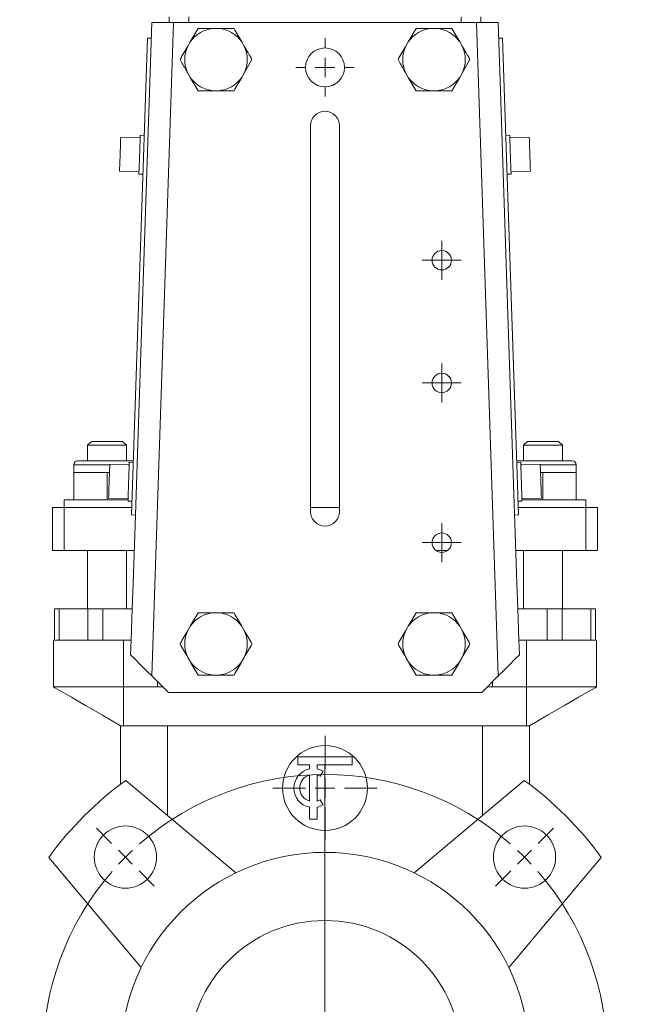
# Model space of a CAD drawing. Header units: millimetres. Extents: x -60 to 455, y -13 to 1232.
# Tile 2 of 6: x -36 to 121, y 429 to 682. Entities that reach past the tile are written whole.
import ezdxf

# ---------------------------------------------------------------- set-up
doc = ezdxf.new("R2010")
doc.units = ezdxf.units.MM

# ---------------------------------------------------------------- blocks, each defined once
blk = doc.blocks.new('SW_CENTERMARKSYMBOL_0')
at = {"color": 0, "linetype": 'Continuous', "lineweight": 0}
for p, q in [((-51.27, -46.27), (-51.27, 23.73)), ((-106.07, 3.54), (-109.96, 7.42)), ((3.54, 3.54), (7.42, 7.42)), ((-102.53, 0), (-104.3, 1.77)), ((-102.53, 0), (-100.76, -1.77)), ((0, 0), (-1.77, -1.77)), ((0, 0), (1.77, 1.77)), ((-98.99, -3.54), (-95.11, -7.42)), ((-3.54, -3.54), (-7.42, -7.42)), ((-51.27, -51.27), (-51.27, -48.77)), ((-56.27, -51.27), (-126.27, -51.27)), ((-51.27, -51.27), (-53.77, -51.27)), ((-51.27, -51.27), (-51.27, -53.77)), ((-51.27, -51.27), (-48.77, -51.27)), ((-46.27, -51.27), (23.73, -51.27)), ((-51.27, -56.27), (-51.27, -126.27)), ((-98.99, -98.99), (-95.11, -95.11)), ((-3.54, -98.99), (-7.42, -95.11)), ((-102.53, -102.53), (-100.76, -100.76)), ((0, -102.53), (-1.77, -100.76)), ((-102.53, -102.53), (-104.3, -104.3)), ((0, -102.53), (1.77, -104.3)), ((-106.07, -106.07), (-109.96, -109.96)), ((3.54, -106.07), (7.42, -109.96))]:
    blk.add_line(p, q, dxfattribs=at)
for start, end in [(48.9514, 131.0486), (135, 136.9757), (133.0243, 135), (45, 46.9757), (43.0243, 45), (138.9514, 221.0486), (318.9514, 41.0486), (223.0243, 225), (315, 316.9757), (225, 226.9757), (313.0243, 315), (228.9514, 311.0486)]:
    blk.add_arc((-51.27, -51.27), 72.5, start, end, dxfattribs=at)
blk = doc.blocks.new('SW_CENTERMARKSYMBOL_1')
at = {"color": 0, "linetype": 'Continuous', "lineweight": 0}
for p, q in [((0, 5), (0, 13.4)), ((-5, 0), (-13.4, 0)), ((0, 0), (-2.5, 0)), ((0, 0), (0, 2.5)), ((0, 0), (0, -2.5)), ((0, 0), (2.5, 0)), ((5, 0), (13.4, 0)), ((0, -5), (0, -13.4))]:
    blk.add_line(p, q, dxfattribs=at)
blk = doc.blocks.new('SW_CENTERMARKSYMBOL_2')
at = {"color": 0, "linetype": 'Continuous', "lineweight": 0}
for p, q in [((0, 2.5), (0, 5)), ((-2.5, 0), (-5, 0)), ((0, 0), (-2.5, 0)), ((0, 0), (0, 2.5)), ((0, 0), (0, -2.5)), ((0, 0), (2.5, 0)), ((2.5, 0), (5, 0)), ((0, -2.5), (0, -5))]:
    blk.add_line(p, q, dxfattribs=at)
blk = doc.blocks.new('SW_CENTERMARKSYMBOL_3')
at = {"color": 0, "linetype": 'Continuous', "lineweight": 0}
for p, q in [((0, 2.5), (0, 5)), ((-2.5, 0), (-5, 0)), ((0, 0), (-2.5, 0)), ((0, 0), (0, 2.5)), ((0, 0), (0, -2.5)), ((0, 0), (2.5, 0)), ((2.5, 0), (5, 0)), ((0, -2.5), (0, -5))]:
    blk.add_line(p, q, dxfattribs=at)
blk = doc.blocks.new('SW_CENTERMARKSYMBOL_4')
at = {"color": 0, "linetype": 'Continuous', "lineweight": 0}
for p, q in [((0, 2.5), (0, 5)), ((-2.5, 0), (-5, 0)), ((0, 0), (-2.5, 0)), ((0, 0), (0, 2.5)), ((0, 0), (0, -2.5)), ((0, 0), (2.5, 0)), ((2.5, 0), (5, 0)), ((0, -2.5), (0, -5))]:
    blk.add_line(p, q, dxfattribs=at)
blk = doc.blocks.new('SW_CENTERMARKSYMBOL_5')
at = {"color": 0, "linetype": 'Continuous', "lineweight": 0}
for p, q in [((0, 5), (0, 7.5)), ((-5, 0), (-7.5, 0)), ((0, 0), (-2.5, 0)), ((0, 0), (0, 2.5)), ((0, 0), (0, -2.5)), ((0, 0), (2.5, 0)), ((5, 0), (7.5, 0)), ((0, -5), (0, -7.5))]:
    blk.add_line(p, q, dxfattribs=at)

msp = doc.modelspace()

# ---------------------------------------------------------------- linework, layer by layer
at = {"color": 7, "linetype": 'Continuous', "lineweight": 15}
for p, q in [((3.87, 680.95), (-1.74, 513.22)), ((-1.72, 680.95), (3.87, 680.95)), ((2.78, 682.45), (2.78, 680.95)), ((3.87, 680.95), (42.78, 680.95)), ((7.78, 682.45), (7.78, 680.95)), ((42.78, 680.95), (81.69, 680.95)), ((77.78, 682.45), (77.78, 680.95)), ((87.29, 513.22), (81.69, 680.95)), ((81.69, 680.95), (87.28, 680.95)), ((82.78, 682.45), (82.78, 680.95)), ((15.42, 679.46), (14.14, 679.46)), ((71.42, 679.46), (70.14, 679.46)), ((-2.85, 676.99), (-6.95, 554.56)), ((-2.85, 676.99), (-1.85, 676.96)), ((8.17, 676.01), (7.53, 674.9)), ((22.03, 674.9), (21.39, 676.01)), ((64.17, 676.01), (63.53, 674.9)), ((78.03, 674.9), (77.39, 676.01)), ((88.41, 676.99), (87.41, 676.96)), ((88.41, 676.99), (92.51, 554.56)), ((22.03, 668.01), (24.02, 671.46)), ((78.03, 668.01), (80.02, 671.46)), ((7.53, 668.01), (8.17, 666.9)), ((21.39, 666.9), (22.03, 668.01)), ((63.53, 668.01), (64.17, 666.9)), ((77.39, 666.9), (78.03, 668.01)), ((14.14, 663.45), (15.42, 663.45)), ((70.14, 663.45), (71.42, 663.45)), ((39.03, 555.45), (39.03, 654.45)), ((46.53, 654.45), (46.53, 555.45)), ((-4.71, 651.4), (-9.71, 651.56)), ((-3.69, 652), (-4.69, 652.04)), ((90.25, 652.04), (89.25, 652)), ((95.27, 651.56), (90.27, 651.4)), ((-10, 642.85), (-5, 642.68)), ((-5.02, 642.04), (-4.02, 642.01)), ((89.58, 642.01), (90.58, 642.04)), ((90.56, 642.68), (95.56, 642.85)), ((-17.22, 573.45), (-18.22, 572.45)), ((-18.22, 572.45), (-18.22, 568.45)), ((-13.22, 572.45), (-18.22, 572.45)), ((-17.22, 573.45), (-13.22, 573.45)), ((-13.22, 573.45), (-9.22, 573.45)), ((-8.22, 572.45), (-13.22, 572.45)), ((-8.22, 572.45), (-9.22, 573.45)), ((-8.22, 568.45), (-8.22, 572.45)), ((94.78, 573.45), (93.78, 572.45)), ((93.78, 572.45), (93.78, 568.45)), ((98.78, 572.45), (93.78, 572.45)), ((94.78, 573.45), (98.78, 573.45)), ((98.78, 573.45), (102.78, 573.45)), ((103.78, 572.45), (98.78, 572.45)), ((103.78, 572.45), (102.78, 573.45)), ((103.78, 568.45), (103.78, 572.45)), ((-21.72, 567.45), (-21.72, 565.45)), ((-20.72, 568.45), (-13.22, 568.45)), ((-13.22, 568.45), (-6.48, 568.45)), ((-7.52, 567.44), (-12.51, 567.61)), ((-6.5, 568.05), (-7.5, 568.08)), ((92.04, 568.45), (98.78, 568.45)), ((93.05, 568.08), (92.05, 568.05)), ((98.07, 567.61), (93.08, 567.44)), ((98.78, 568.45), (106.28, 568.45)), ((107.28, 565.45), (107.28, 567.45)), ((-21.72, 565.45), (-21.72, 558.45)), ((-17.47, 565.45), (-21.72, 565.45)), ((-13.22, 565.45), (-17.47, 565.45)), ((-13.22, 565.45), (-13.22, 558.45)), ((-12.59, 565.45), (-13.22, 565.45)), ((98.14, 565.45), (98.78, 565.45)), ((98.78, 565.45), (98.78, 558.45)), ((98.78, 565.45), (103.03, 565.45)), ((103.03, 565.45), (107.28, 565.45)), ((107.28, 565.45), (107.28, 558.45)), ((-12.81, 558.9), (-7.81, 558.73)), ((93.37, 558.73), (98.36, 558.9)), ((-27.22, 556.45), (-27.22, 545.45)), ((-27.22, 556.45), (-24.22, 556.45)), ((-24.22, 558.45), (-24.22, 556.45)), ((-13.22, 558.45), (-24.22, 558.45)), ((-24.22, 556.45), (-24.22, 545.45)), ((-24.22, 556.45), (-6.88, 556.45)), ((-7.82, 558.45), (-13.22, 558.45)), ((-7.83, 558.09), (-6.83, 558.06)), ((39.03, 556.45), (46.53, 556.45)), ((92.39, 558.06), (93.39, 558.09)), ((92.44, 556.45), (109.78, 556.45)), ((93.38, 558.45), (98.78, 558.45)), ((98.78, 558.45), (109.78, 558.45)), ((109.78, 556.45), (109.78, 558.45)), ((109.78, 556.45), (109.78, 545.45)), ((109.78, 556.45), (112.78, 556.45)), ((112.78, 556.45), (112.78, 545.45)), ((-6.95, 554.56), (-5.95, 554.52)), ((92.51, 554.56), (91.51, 554.52)), ((-27.22, 545.45), (-24.22, 545.45)), ((-24.22, 545.45), (-6.25, 545.45)), ((-18.22, 545.45), (-18.22, 530.45)), ((-8.22, 530.45), (-8.22, 545.45)), ((71.28, 545.45), (74.28, 545.45)), ((91.81, 545.45), (109.78, 545.45)), ((93.78, 545.45), (93.78, 530.45)), ((103.78, 530.45), (103.78, 545.45)), ((109.78, 545.45), (112.78, 545.45)), ((-6.54, 536.95), (-6.75, 530.45)), ((92.09, 536.95), (92.31, 530.45)), ((-26.72, 522.45), (-26.72, 530.45)), ((-26.72, 530.45), (-25.55, 530.45)), ((-25.55, 522.45), (-25.55, 530.45)), ((-25.55, 530.45), (-18.15, 530.45)), ((-18.15, 522.45), (-18.15, 530.45)), ((-18.15, 530.45), (-14.32, 530.45)), ((-14.32, 522.45), (-14.32, 530.45)), ((-14.32, 530.45), (-6.75, 530.45)), ((-6.75, 530.45), (-7.02, 522.45)), ((15.42, 529.46), (14.14, 529.46)), ((71.42, 529.46), (70.14, 529.46)), ((92.31, 530.45), (92.58, 522.45)), ((92.31, 530.45), (99.88, 530.45)), ((99.88, 522.45), (99.88, 530.45)), ((99.88, 530.45), (103.71, 530.45)), ((103.71, 522.45), (103.71, 530.45)), ((103.71, 530.45), (111.11, 530.45)), ((111.11, 522.45), (111.11, 530.45)), ((111.11, 530.45), (112.28, 530.45)), ((112.28, 522.45), (112.28, 530.45)), ((8.17, 526.01), (7.53, 524.9)), ((22.03, 524.9), (21.39, 526.01)), ((64.17, 526.01), (63.53, 524.9)), ((78.03, 524.9), (77.39, 526.01)), ((-26.99, 522.45), (-26.99, 510.45)), ((-26.72, 522.45), (-26.99, 522.45)), ((-26.72, 522.45), (-25.55, 522.45)), ((-25.55, 522.45), (-18.15, 522.45)), ((-18.15, 522.45), (-14.32, 522.45)), ((-14.32, 522.45), (-7.02, 522.45)), ((-8.99, 510.45), (-8.99, 522.45)), ((-7.02, 522.45), (-7.15, 518.63)), ((92.58, 522.45), (92.71, 518.63)), ((92.58, 522.45), (99.88, 522.45)), ((94.55, 510.45), (94.55, 522.45)), ((99.88, 522.45), (103.71, 522.45)), ((103.71, 522.45), (111.11, 522.45)), ((111.11, 522.45), (112.28, 522.45)), ((112.55, 522.45), (112.28, 522.45)), ((112.55, 510.45), (112.55, 522.45)), ((7.53, 518.01), (8.17, 516.9)), ((21.39, 516.9), (22.03, 518.01)), ((63.53, 518.01), (64.17, 516.9)), ((77.39, 516.9), (78.03, 518.01)), ((2.53, 508.95), (-1.74, 513.22)), ((14.14, 513.45), (15.42, 513.45)), ((70.14, 513.45), (71.42, 513.45)), ((87.29, 513.22), (83.03, 508.95)), ((-26.99, 510.45), (-26.99, 510.42)), ((-8.99, 510.45), (-26.99, 510.45)), ((-8.99, 500.45), (-8.99, 510.45)), ((-0.22, 510.45), (-8.99, 510.45)), ((1.03, 510.45), (-0.22, 510.45)), ((2.53, 508.95), (83.03, 508.95)), ((85.78, 510.45), (84.53, 510.45)), ((94.55, 510.45), (85.78, 510.45)), ((94.55, 500.45), (94.55, 510.45)), ((112.55, 510.45), (94.55, 510.45)), ((112.55, 510.42), (112.55, 510.45)), ((-8.99, 500.45), (-9.72, 500.45)), ((-9.72, 485.45), (-9.72, 500.45)), ((94.55, 500.45), (-8.99, 500.45)), ((95.28, 500.45), (94.55, 500.45)), ((95.28, 485.45), (95.28, 500.45)), ((35.78, 490.45), (35.78, 492.45)), ((35.78, 492.45), (49.78, 492.45)), ((38.78, 490.45), (35.78, 490.45)), ((38.78, 489.35), (38.78, 490.45)), ((40.78, 489.35), (40.78, 490.45)), ((49.78, 490.45), (40.78, 490.45)), ((49.78, 492.45), (49.78, 490.45)), ((42.28, 488.78), (41.53, 487.48)), ((19.88, 462.7), (-8.4, 486.43)), ((38.78, 481.1), (38.78, 487.81)), ((40.78, 481.1), (40.78, 487.81)), ((93.95, 486.43), (65.67, 462.7)), ((42.28, 480.12), (41.53, 481.42)), ((38.78, 476.45), (38.78, 479.55)), ((40.78, 476.45), (40.78, 479.55)), ((38.78, 476.45), (40.78, 476.45)), ((-28.2, 466.63), (-4.47, 438.35)), ((90.02, 438.35), (113.75, 466.63))]:
    msp.add_line(p, q, dxfattribs=at)
at = {"color": 8, "linetype": 'Continuous', "lineweight": 15}
for p, q in [((-13.22, 567.45), (-21.72, 567.45)), ((-12.52, 567.45), (-13.22, 567.45)), ((-7.52, 567.45), (-7.8, 567.45)), ((93.36, 567.45), (93.08, 567.45)), ((98.78, 567.45), (98.08, 567.45)), ((107.28, 567.45), (98.78, 567.45)), ((-0.22, 510.45), (-0.22, 511.7)), ((85.78, 510.45), (85.78, 511.7)), ((2.28, 477.47), (2.28, 500.45)), ((83.28, 477.47), (83.28, 500.45))]:
    msp.add_line(p, q, dxfattribs=at)
at = {"color": 7, "linetype": 'Continuous', "lineweight": 15, "flags": 128}
for points in [[(-6.54, 536.95), (-6.03, 551.95), (-4.03, 611.91), (-1.72, 680.95)], [(87.28, 680.95), (87.78, 665.96), (89.79, 606), (92.09, 536.95)], [(-9.71, 651.56), (-9.71, 651.39), (-9.73, 650.87), (-9.76, 650.06), (-9.79, 649.02), (-9.83, 647.83), (-9.87, 646.59), (-9.91, 645.4), (-9.95, 644.35), (-9.98, 643.54), (-9.99, 643.03), (-10, 642.85), (-10, 642.85)], [(-4.69, 652.04), (-4.7, 651.85), (-4.71, 651.31), (-4.74, 650.45), (-4.78, 649.34), (-4.82, 648.06), (-4.87, 646.7), (-4.91, 645.37), (-4.95, 644.16), (-4.99, 643.16), (-5.01, 642.46), (-5.02, 642.09), (-5.02, 642.04)], [(90.25, 652.04), (90.25, 651.85), (90.27, 651.31), (90.3, 650.45), (90.34, 649.34), (90.38, 648.06), (90.43, 646.7), (90.47, 645.37), (90.51, 644.16), (90.54, 643.16), (90.57, 642.46), (90.58, 642.09), (90.58, 642.04)], [(95.27, 651.56), (95.27, 651.39), (95.29, 650.87), (95.32, 650.06), (95.35, 649.02), (95.39, 647.83), (95.43, 646.59), (95.47, 645.4), (95.51, 644.35), (95.53, 643.54), (95.55, 643.03), (95.56, 642.85), (95.56, 642.85)], [(-12.51, 567.61), (-12.52, 567.44), (-12.54, 566.92), (-12.57, 566.11), (-12.6, 565.06), (-12.64, 563.87), (-12.68, 562.63), (-12.72, 561.44), (-12.76, 560.4), (-12.78, 559.59), (-12.8, 559.07), (-12.81, 558.9), (-12.81, 558.9)], [(-7.5, 568.08), (-7.5, 567.9), (-7.52, 567.36), (-7.55, 566.5), (-7.59, 565.39), (-7.63, 564.1), (-7.67, 562.75), (-7.72, 561.41), (-7.76, 560.21), (-7.79, 559.21), (-7.82, 558.5), (-7.83, 558.14), (-7.83, 558.09)], [(93.05, 568.08), (93.06, 567.9), (93.08, 567.36), (93.11, 566.5), (93.14, 565.39), (93.19, 564.1), (93.23, 562.75), (93.28, 561.41), (93.32, 560.21), (93.35, 559.21), (93.37, 558.5), (93.39, 558.14), (93.39, 558.09)], [(98.07, 567.61), (98.08, 567.44), (98.1, 566.92), (98.12, 566.11), (98.16, 565.06), (98.2, 563.87), (98.24, 562.63), (98.28, 561.44), (98.31, 560.4), (98.34, 559.59), (98.36, 559.07), (98.36, 558.9), (98.36, 558.9)], [(-7.15, 518.63), (-6.02, 517.5), (-4.7, 516.18), (-3.25, 514.73), (-1.74, 513.22)], [(87.29, 513.22), (88.81, 514.73), (90.26, 516.18), (91.58, 517.5), (92.71, 518.63)], [(-26.99, 510.42), (-26.95, 510.4), (-26.63, 510.22), (-26, 509.85), (-25.07, 509.32), (-23.86, 508.62), (-22.38, 507.76), (-20.67, 506.77), (-18.75, 505.66), (-16.65, 504.46), (-14.42, 503.17), (-12.1, 501.83), (-9.72, 500.45)], [(95.28, 500.45), (97.66, 501.83), (99.98, 503.17), (102.21, 504.46), (104.3, 505.66), (106.22, 506.77), (107.94, 507.76), (109.41, 508.62), (110.63, 509.32), (111.56, 509.85), (112.19, 510.22), (112.51, 510.4), (112.55, 510.42)]]:
    msp.add_lwpolyline(points, dxfattribs=at)
at = {"color": 7, "linetype": 'Continuous', "lineweight": 15}
for centre, radius in [((42.78, 669.45), 5), ((72.78, 619.95), 2.5), ((72.78, 588.45), 2.5), ((72.78, 547.45), 2.5), ((42.78, 484.45), 10.9), ((-8.49, 466.72), 8), ((94.04, 466.72), 8), ((42.78, 415.45), 52.5), ((42.78, 415.45), 35)]:
    msp.add_circle(centre, radius, dxfattribs=at)
for centre, radius, start, end in [((14.78, 671.46), 8.03, 94.5671, 145.4329), ((14.78, 671.46), 8.03, 34.5671, 85.4329), ((70.78, 671.46), 8.03, 94.5671, 145.4329), ((70.78, 671.46), 8.03, 34.5671, 85.4329), ((14.78, 671.46), 8.03, 154.5671, 205.4329), ((14.78, 671.46), 8.03, 334.5671, 25.4329), ((70.78, 671.46), 8.03, 154.5671, 205.4329), ((70.78, 671.46), 8.03, 334.5671, 25.4329), ((14.78, 671.46), 8.03, 214.5671, 265.4329), ((14.78, 671.46), 8.03, 274.5671, 325.4329), ((70.78, 671.46), 8.03, 214.5671, 265.4329), ((70.78, 671.46), 8.03, 274.5671, 325.4329), ((42.78, 654.45), 3.75, 0, 180), ((-20.72, 567.45), 1, 90, 180), ((106.28, 567.45), 1, 0, 90), ((42.78, 555.45), 3.75, 180, 0), ((14.78, 521.46), 8.03, 94.5671, 145.4329), ((14.78, 521.46), 8.03, 34.5671, 85.4329), ((70.78, 521.46), 8.03, 94.5671, 145.4329), ((70.78, 521.46), 8.03, 34.5671, 85.4329), ((14.78, 521.46), 8.03, 154.5671, 205.4329), ((14.78, 521.46), 8.03, 334.5671, 25.4329), ((70.78, 521.46), 8.03, 154.5671, 205.4329), ((70.78, 521.46), 8.03, 334.5671, 25.4329), ((14.78, 521.46), 8.03, 214.5671, 265.4329), ((14.78, 521.46), 8.03, 274.5671, 325.4329), ((70.78, 521.46), 8.03, 214.5671, 265.4329), ((70.78, 521.46), 8.03, 274.5671, 325.4329), ((39.78, 484.45), 5, 101.537, 258.463), ((39.78, 484.45), 5, 60, 78.463), ((42.78, 415.45), 87.5, 125.7931, 144.2069), ((39.78, 484.45), 3.5, 106.6015, 253.3985), ((39.78, 484.45), 3.5, 60, 73.3985), ((42.78, 415.45), 87.5, 35.7931, 54.2069), ((39.78, 484.45), 3.5, 286.6015, 300), ((39.78, 484.45), 5, 281.537, 300)]:
    msp.add_arc(centre, radius, start, end, dxfattribs=at)
for points, knots in [([(10.16, 679.46), (9.84, 678.9), (9.51, 678.34), (8.85, 677.19), (8.51, 676.6), (8.17, 676.01)], [0, 0, 0, 0, 0.5, 0.5, 1, 1, 1, 1]), ([(10.16, 679.46), (10.8, 679.46), (11.46, 679.46), (12.79, 679.46), (13.47, 679.46), (14.14, 679.46)], [0, 0, 0, 0, 0.5, 0.5, 1, 1, 1, 1]), ([(15.42, 679.46), (16.09, 679.46), (16.76, 679.46), (18.08, 679.46), (18.75, 679.46), (19.4, 679.46)], [0, 0, 0, 0, 0.5, 0.5, 1, 1, 1, 1]), ([(66.16, 679.46), (65.84, 678.9), (65.51, 678.34), (64.85, 677.19), (64.51, 676.6), (64.17, 676.01)], [0, 0, 0, 0, 0.5, 0.5, 1, 1, 1, 1]), ([(66.16, 679.46), (66.8, 679.46), (67.46, 679.46), (68.79, 679.46), (69.47, 679.46), (70.14, 679.46)], [0, 0, 0, 0, 0.5, 0.5, 1, 1, 1, 1]), ([(71.42, 679.46), (72.09, 679.46), (72.76, 679.46), (74.08, 679.46), (74.75, 679.46), (75.4, 679.46)], [0, 0, 0, 0, 0.5, 0.5, 1, 1, 1, 1]), ([(24.02, 671.46), (23.7, 672.01), (23.37, 672.58), (22.71, 673.73), (22.37, 674.32), (22.03, 674.9)], [0, 0, 0, 0, 0.5, 0.5, 1, 1, 1, 1]), ([(80.02, 671.46), (79.7, 672.01), (79.37, 672.58), (78.71, 673.73), (78.37, 674.32), (78.03, 674.9)], [0, 0, 0, 0, 0.5, 0.5, 1, 1, 1, 1]), ([(5.54, 671.46), (6.03, 670.6), (6.69, 669.46), (7.36, 668.29), (7.53, 668.01)], [0, 0, 0, 0, 0.755215, 1, 1, 1, 1]), ([(61.54, 671.46), (62.03, 670.6), (62.69, 669.46), (63.36, 668.29), (63.53, 668.01)], [0, 0, 0, 0, 0.755215, 1, 1, 1, 1]), ([(19.4, 663.45), (19.72, 664.01), (20.05, 664.58), (20.71, 665.73), (21.05, 666.31), (21.39, 666.9)], [0, 0, 0, 0, 0.5, 0.5, 1, 1, 1, 1]), ([(75.4, 663.45), (75.72, 664.01), (76.05, 664.58), (76.71, 665.73), (77.05, 666.31), (77.39, 666.9)], [0, 0, 0, 0, 0.5, 0.5, 1, 1, 1, 1]), ([(10.16, 663.45), (10.8, 663.45), (11.46, 663.45), (12.79, 663.45), (13.47, 663.45), (14.14, 663.45)], [0, 0, 0, 0, 0.5, 0.5, 1, 1, 1, 1]), ([(15.42, 663.45), (16.09, 663.45), (16.76, 663.45), (18.08, 663.45), (18.75, 663.45), (19.4, 663.45)], [0, 0, 0, 0, 0.5, 0.5, 1, 1, 1, 1]), ([(66.16, 663.45), (66.8, 663.45), (67.46, 663.45), (68.79, 663.45), (69.47, 663.45), (70.14, 663.45)], [0, 0, 0, 0, 0.5, 0.5, 1, 1, 1, 1]), ([(71.42, 663.45), (72.09, 663.45), (72.76, 663.45), (74.08, 663.45), (74.75, 663.45), (75.4, 663.45)], [0, 0, 0, 0, 0.5, 0.5, 1, 1, 1, 1]), ([(10.16, 529.46), (9.84, 528.9), (9.51, 528.34), (8.85, 527.19), (8.51, 526.6), (8.17, 526.01)], [0, 0, 0, 0, 0.5, 0.5, 1, 1, 1, 1]), ([(10.16, 529.46), (10.8, 529.46), (11.46, 529.46), (12.79, 529.46), (13.47, 529.46), (14.14, 529.46)], [0, 0, 0, 0, 0.5, 0.5, 1, 1, 1, 1]), ([(15.42, 529.46), (16.09, 529.46), (16.76, 529.46), (18.08, 529.46), (18.75, 529.46), (19.4, 529.46)], [0, 0, 0, 0, 0.5, 0.5, 1, 1, 1, 1]), ([(66.16, 529.46), (65.84, 528.9), (65.51, 528.34), (64.85, 527.19), (64.51, 526.6), (64.17, 526.01)], [0, 0, 0, 0, 0.5, 0.5, 1, 1, 1, 1]), ([(66.16, 529.46), (66.8, 529.46), (67.46, 529.46), (68.79, 529.46), (69.47, 529.46), (70.14, 529.46)], [0, 0, 0, 0, 0.5, 0.5, 1, 1, 1, 1]), ([(71.42, 529.46), (72.09, 529.46), (72.76, 529.46), (74.08, 529.46), (74.75, 529.46), (75.4, 529.46)], [0, 0, 0, 0, 0.5, 0.5, 1, 1, 1, 1]), ([(24.02, 521.46), (23.7, 522.01), (23.37, 522.58), (22.71, 523.73), (22.37, 524.32), (22.03, 524.9)], [0, 0, 0, 0, 0.5, 0.5, 1, 1, 1, 1]), ([(80.02, 521.46), (79.7, 522.01), (79.37, 522.58), (78.71, 523.73), (78.37, 524.32), (78.03, 524.9)], [0, 0, 0, 0, 0.5, 0.5, 1, 1, 1, 1]), ([(5.54, 521.46), (5.86, 520.9), (6.19, 520.33), (6.85, 519.18), (7.19, 518.6), (7.53, 518.01)], [0, 0, 0, 0, 0.5, 0.5, 1, 1, 1, 1]), ([(61.54, 521.46), (61.86, 520.9), (62.19, 520.33), (62.85, 519.18), (63.19, 518.6), (63.53, 518.01)], [0, 0, 0, 0, 0.5, 0.5, 1, 1, 1, 1]), ([(19.4, 513.45), (19.72, 514.01), (20.05, 514.58), (20.71, 515.73), (21.05, 516.31), (21.39, 516.9)], [0, 0, 0, 0, 0.5, 0.5, 1, 1, 1, 1]), ([(75.4, 513.45), (75.72, 514.01), (76.05, 514.58), (76.71, 515.73), (77.05, 516.31), (77.39, 516.9)], [0, 0, 0, 0, 0.5, 0.5, 1, 1, 1, 1]), ([(10.16, 513.45), (10.8, 513.45), (11.46, 513.45), (12.79, 513.45), (13.47, 513.45), (14.14, 513.45)], [0, 0, 0, 0, 0.5, 0.5, 1, 1, 1, 1]), ([(15.42, 513.45), (16.09, 513.45), (16.76, 513.45), (18.08, 513.45), (18.75, 513.45), (19.4, 513.45)], [0, 0, 0, 0, 0.5, 0.5, 1, 1, 1, 1]), ([(66.16, 513.45), (66.8, 513.45), (67.46, 513.45), (68.79, 513.45), (69.47, 513.45), (70.14, 513.45)], [0, 0, 0, 0, 0.5, 0.5, 1, 1, 1, 1]), ([(71.42, 513.45), (72.09, 513.45), (72.76, 513.45), (74.08, 513.45), (74.75, 513.45), (75.4, 513.45)], [0, 0, 0, 0, 0.5, 0.5, 1, 1, 1, 1])]:
    msp.add_open_spline(points, degree=3, knots=knots, dxfattribs=at)
for points in [[(21.39, 676.01), (20.71, 677.19), (20.05, 678.33), (19.4, 679.46)], [(77.39, 676.01), (76.71, 677.19), (76.05, 678.33), (75.4, 679.46)], [(7.53, 674.9), (6.85, 673.73), (6.19, 672.58), (5.54, 671.46)], [(63.53, 674.9), (62.85, 673.73), (62.19, 672.58), (61.54, 671.46)], [(8.17, 666.9), (8.85, 665.73), (9.51, 664.58), (10.16, 663.45)], [(64.17, 666.9), (64.85, 665.73), (65.51, 664.58), (66.16, 663.45)], [(21.39, 526.01), (20.71, 527.19), (20.05, 528.33), (19.4, 529.46)], [(77.39, 526.01), (76.71, 527.19), (76.05, 528.33), (75.4, 529.46)], [(7.53, 524.9), (6.85, 523.73), (6.19, 522.58), (5.54, 521.46)], [(63.53, 524.9), (62.85, 523.73), (62.19, 522.58), (61.54, 521.46)], [(22.03, 518.01), (22.71, 519.18), (23.37, 520.33), (24.02, 521.46)], [(78.03, 518.01), (78.71, 519.18), (79.37, 520.33), (80.02, 521.46)], [(8.17, 516.9), (8.85, 515.73), (9.51, 514.58), (10.16, 513.45)], [(64.17, 516.9), (64.85, 515.73), (65.51, 514.58), (66.16, 513.45)]]:
    msp.add_open_spline(points, degree=3, dxfattribs=at)

# ---------------------------------------------------------------- block references
at = {"color": 7, "linetype": 'Continuous', "lineweight": 0}
for name, p in [('SW_CENTERMARKSYMBOL_5', (42.78, 669.45)), ('SW_CENTERMARKSYMBOL_2', (72.78, 619.95)), ('SW_CENTERMARKSYMBOL_3', (72.78, 588.45)), ('SW_CENTERMARKSYMBOL_4', (72.78, 547.45)), ('SW_CENTERMARKSYMBOL_1', (42.78, 484.45)), ('SW_CENTERMARKSYMBOL_0', (94.04, 466.72))]:
    msp.add_blockref(name, p, dxfattribs=at)

doc.saveas('drawing.dxf')
